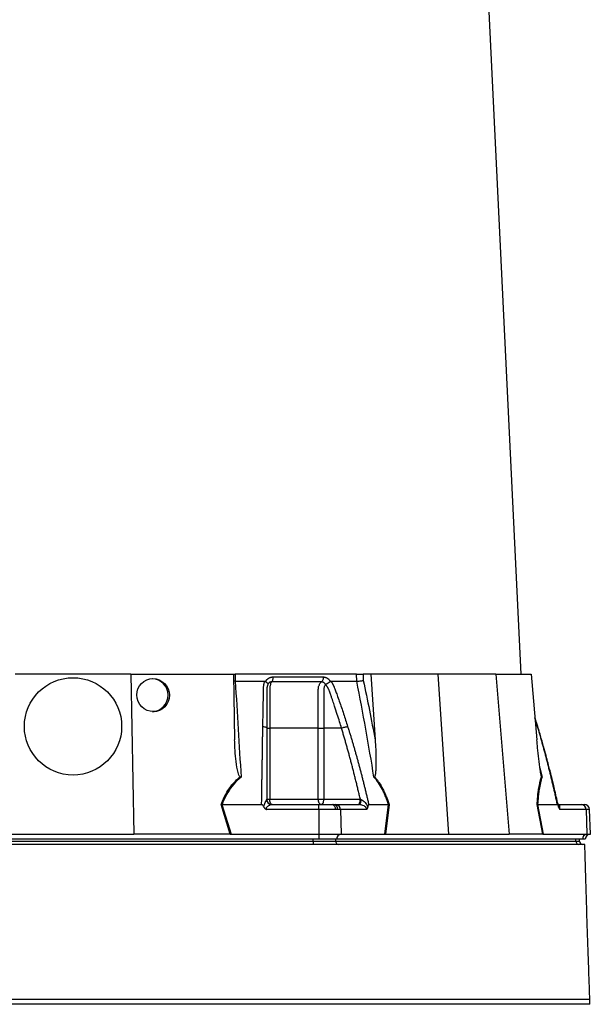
# Model space of a CAD drawing. Extents: x 4372 to 5787, y 2580 to 6388.
# Tile 4 of 7: x 5066 to 5723, y 3350 to 4484. Entities that reach past the tile are written whole.
import ezdxf

# ---------------------------------------------------------------- set-up
doc = ezdxf.new("R2010")
doc.units = 0
doc.header["$LTSCALE"] = 10
doc.header["$MEASUREMENT"] = 0
doc.layers.get('0').update_dxf_attribs({"linetype": 'CONTINUOUS'})

msp = doc.modelspace()

# ---------------------------------------------------------------- linework, layer by layer
at = {"color": 7, "linetype": 'Continuous'}
for p, q in [((5643.2, 3730.5), (5572.6, 5197.2)), ((5193.8, 3730.5), (5060.5, 3730.5)), ((5193.8, 3730.5), (5197.1, 3546.5)), ((5193.8, 3730.5), (5312, 3730.5)), ((5312, 3730.5), (5313.3, 3654.9)), ((5312.4, 3730.5), (5313.8, 3730.5)), ((5453.6, 3730.5), (5313.8, 3730.5)), ((5313.8, 3730.5), (5313.8, 3722.5)), ((5453.8, 3722.5), (5453.6, 3730.5)), ((5470, 3730.5), (5461.3, 3730.5)), ((5461.3, 3730.5), (5461.4, 3723.4)), ((5470, 3730.5), (5475, 3654.9)), ((5547.2, 3730.5), (5470, 3730.5)), ((5547.2, 3730.5), (5559.5, 3546.5)), ((5613.8, 3730.5), (5547.2, 3730.5)), ((5613.8, 3730.5), (5629.4, 3546.5)), ((5613.8, 3730.5), (5654.8, 3730.5)), ((5654.8, 3730.5), (5661.2, 3654.9)), ((5313.8, 3722.5), (5312.1, 3722.6)), ((5348.9, 3722.2), (5349, 3722.5)), ((5423.2, 3722.5), (5423.3, 3722.2)), ((5662.3, 3670.2), (5659, 3680.5)), ((5662, 3670.4), (5659.1, 3679.8)), ((5353.7, 3668.5), (5353.7, 3586.5)), ((5409.6, 3586.5), (5409.6, 3668.5)), ((5436.4, 3668.5), (5415.9, 3668.5)), ((5415.9, 3668.5), (5415.9, 3586.5)), ((5662, 3670.4), (5662.3, 3670.2)), ((5662.3, 3670.2), (5662, 3670.4)), ((5664.7, 3622.9), (5667.2, 3612)), ((5350.3, 3586.5), (5353.7, 3586.5)), ((5353.7, 3586.5), (5409.6, 3586.5)), ((5409.6, 3586.5), (5415.9, 3586.5)), ((5415.9, 3586.5), (5458, 3586.5)), ((5308.3, 3546.5), (5297.6, 3580.5)), ((5298.8, 3580.5), (5298.7, 3580.5)), ((5298.7, 3580.5), (5309.4, 3546.4)), ((5298.8, 3580.5), (5344.3, 3580.5)), ((5410.1, 3574.7), (5349.9, 3574.7)), ((5356.2, 3580.5), (5410.1, 3580.5)), ((5410.1, 3580.5), (5425.4, 3580.5)), ((5429.5, 3574.7), (5410.1, 3574.7)), ((5410.1, 3574.7), (5410.1, 3546.4)), ((5425.4, 3580.5), (5427.5, 3580.5)), ((5427.5, 3580.5), (5429.8, 3580.5)), ((5432, 3574.7), (5429.5, 3574.7)), ((5429.8, 3580.5), (5456.7, 3580.5)), ((5435, 3574.7), (5432, 3574.7)), ((5435, 3574.7), (5435.9, 3546.4)), ((5465.1, 3574.7), (5435, 3574.7)), ((5467.7, 3580.5), (5490.5, 3580.5)), ((5486.2, 3546.4), (5490.5, 3580.5)), ((5491.1, 3580.5), (5486.8, 3546.5)), ((5668, 3546.5), (5661.6, 3580.5)), ((5662.1, 3580.5), (5684.9, 3580.5)), ((5662.1, 3580.5), (5668.4, 3546.4)), ((5685.8, 3580.5), (5712.7, 3580.5)), ((5717.9, 3574.7), (5687.8, 3574.7)), ((5712.7, 3580.5), (5715.8, 3580.5)), ((5717.9, 3574.7), (5718.8, 3546.4)), ((5721.8, 3574.7), (5717.9, 3574.7)), ((5722.8, 3546.4), (5721.8, 3574.7)), ((5410.1, 3540.5), (4844.3, 3540.5)), ((4850.6, 3538.5), (5403.7, 3538.5)), ((5057.3, 3546.5), (5197.1, 3546.5)), ((5307.7, 3546.5), (5197.1, 3546.5)), ((5309.4, 3546.4), (5410.1, 3546.4)), ((5403.7, 3538.5), (5403.7, 3540.5)), ((5403.7, 3538.5), (5429.7, 3538.5)), ((5403.7, 3538.5), (5403.7, 3534.5)), ((5410.1, 3546.4), (5435.9, 3546.4)), ((5410.1, 3546.4), (5410.1, 3540.5)), ((5430.8, 3540.5), (5410.1, 3540.5)), ((5429.7, 3538.5), (5429.7, 3540.5)), ((5429.7, 3538.5), (5706.2, 3538.5)), ((5713.7, 3540.5), (5430.8, 3540.5)), ((5435.9, 3546.4), (5486.2, 3546.4)), ((5487.2, 3546.5), (5559.5, 3546.5)), ((5559.5, 3546.5), (5629.4, 3546.5)), ((5667.7, 3546.5), (5629.4, 3546.5)), ((5668.4, 3546.4), (5718.8, 3546.4)), ((5706.2, 3538.5), (5706.2, 3540.5)), ((5706.2, 3538.5), (5710.3, 3538.5)), ((5710.3, 3538.5), (5710.3, 3540.5)), ((5717, 3540.5), (5713.7, 3540.5)), ((5718.8, 3546.4), (5722.8, 3546.4)), ((5722.2, 3350.5), (5722.2, 3356.5)), ((5722.2, 3350.5), (4532.2, 3350.5))]:
    msp.add_line(p, q, dxfattribs=at)
at = {"color": 7, "linetype": 'Continuous', "flags": 128}
for points in [[(5356.3, 3580.5), (5355.8, 3580.6), (5355.3, 3580.9), (5354.9, 3581.5), (5354.5, 3582.2), (5354.1, 3583.1), (5353.9, 3584.2), (5353.7, 3585.3), (5353.7, 3586.5)], [(5412.9, 3580.5), (5412.3, 3580.6), (5411.7, 3580.9), (5411.1, 3581.5), (5410.6, 3582.2), (5410.2, 3583.1), (5409.9, 3584.2), (5409.7, 3585.3), (5409.6, 3586.5)], [(5412.9, 3580.5), (5413.5, 3580.6), (5414.1, 3580.9), (5414.6, 3581.5), (5415.1, 3582.2), (5415.4, 3583.1), (5415.7, 3584.2), (5415.9, 3585.3), (5415.9, 3586.5)], [(5456.7, 3580.5), (5457.2, 3580.6), (5457.6, 3580.9), (5457.9, 3581.4), (5458.2, 3582.1), (5458.5, 3583), (5458.7, 3584), (5458.9, 3585.1), (5458.9, 3586.2)]]:
    msp.add_lwpolyline(points, dxfattribs=at)
at = {"color": 7, "linetype": 'Continuous'}
msp.add_circle((5127.2, 3670.5), 56, dxfattribs=at)
for centre, radius, start, end in [((5217.6, 3706.4), 19, 273.5343, 87.3565), ((5356.2, 3586.4), 5.96, 181.971, 269.6724), ((5424.3, 3575.3), 5.24, 352.5661, 77.2069), ((5426.7, 3575.1), 5.38, 354.9865, 81.6134), ((5429.4, 3574.9), 5.61, 357.9916, 85.7797), ((5712.3, 3574.9), 5.61, 357.9914, 85.7799), ((5715.8, 3574.5), 6, 2, 90), ((5433.4, 3538.2), 3.76, 176.1888, 265.5979), ((5436.5, 3540.8), 5.68, 96.5773, 183.6105), ((5710, 3538.2), 3.76, 176.1891, 265.5976), ((5714.3, 3538.5), 4, 180, 270), ((5719.4, 3540.8), 5.68, 96.5771, 183.6104), ((5723, 3540.5), 6, 92, 180)]:
    msp.add_arc(centre, radius, start, end, dxfattribs=at)
msp.add_ellipse((5219.4, 3706.5), major_axis=(-7.4, 17.6), ratio=0.978252, dxfattribs=at)
for centre, major_axis, ratio, start_param, end_param in [((5310.7, 3540.5), (34, -0.6), 0.175535, 1.645803, 1.664009), ((5485.7, 3540.5), (22.2, 0.4), 0.269565, 1.496149, 1.514355), ((5669.3, 3540.5), (11.8, -1), 0.499165, 1.726141, 1.744347)]:
    msp.add_ellipse(centre, major_axis=major_axis, ratio=ratio, start_param=start_param, end_param=end_param, dxfattribs=at)
for points, knots in [([(5453.6, 3730.5), (5454.2, 3730.5), (5454.8, 3730.5), (5456.1, 3730.5), (5456.8, 3730.5), (5457.8, 3730.5), (5458.1, 3730.5), (5458.8, 3730.5), (5459.2, 3730.5), (5460.1, 3730.5), (5460.7, 3730.5), (5461.3, 3730.5)], [0, 0, 0, 0, 0.25, 0.25, 0.5, 0.5, 0.625, 0.625, 0.75, 0.75, 1, 1, 1, 1]), ([(5313.9, 3722.5), (5315.1, 3704.2), (5316.3, 3685.8), (5318.5, 3649), (5319.6, 3630.5), (5320.6, 3612)], [0, 0, 0, 0, 0.5, 0.5, 1, 1, 1, 1]), ([(5345.8, 3670.4), (5345.8, 3671.7), (5345.8, 3674.5), (5345.9, 3678.6), (5346, 3682.7), (5346.1, 3686.7), (5346.2, 3692), (5346.3, 3698.3), (5346.4, 3704.7), (5346.5, 3709.7), (5346.5, 3712.7), (5346.6, 3714.8), (5346.6, 3716), (5346.7, 3717), (5346.8, 3718), (5347, 3719.1), (5347.2, 3720.2), (5347.5, 3721.3), (5347.8, 3722.1), (5347.9, 3722.5)], [0, 0, 0, 0, 0.077777, 0.1552, 0.232272, 0.308995, 0.385372, 0.530526, 0.674474, 0.747423, 0.819615, 0.846383, 0.869761, 0.889755, 0.906383, 0.929523, 0.9528, 0.976272, 1, 1, 1, 1]), ([(5347.9, 3722.5), (5348, 3722.5), (5348.1, 3722.4), (5348.3, 3722.4), (5348.5, 3722.4), (5348.7, 3722.3), (5348.8, 3722.2), (5348.9, 3722.2)], [0, 0, 0, 0, 0.212576, 0.416535, 0.614103, 0.807726, 1, 1, 1, 1]), ([(5348.9, 3722.2), (5349, 3722.1), (5349.1, 3722), (5349.4, 3721.8), (5349.6, 3721.7), (5349.8, 3721.5), (5350, 3721.3), (5350.2, 3721.2), (5350.4, 3721), (5350.5, 3720.8), (5350.7, 3720.6), (5351, 3720.3), (5351.2, 3720), (5351.3, 3719.7), (5351.4, 3719.5), (5351.5, 3719.2), (5351.5, 3719.1), (5351.4, 3718.9), (5351.4, 3718.8), (5351.4, 3718.7), (5351.3, 3718.6)], [0, 0, 0, 0, 0.048652, 0.096489, 0.14339, 0.189242, 0.233941, 0.277392, 0.319512, 0.360225, 0.399465, 0.506174, 0.603082, 0.689684, 0.765815, 0.831582, 0.887296, 0.933441, 0.970686, 1, 1, 1, 1]), ([(5349, 3722.5), (5349.1, 3722.6), (5349.3, 3722.9), (5349.5, 3723.2), (5349.8, 3723.6), (5350.1, 3724), (5350.4, 3724.3), (5350.7, 3724.6), (5351, 3724.9), (5351.4, 3725.2), (5351.7, 3725.5), (5352.1, 3725.7), (5352.5, 3726), (5352.8, 3726.2), (5353.4, 3726.5), (5354, 3726.8), (5354.8, 3727.1), (5355.7, 3727.3), (5356.5, 3727.4), (5357.1, 3727.4), (5357.4, 3727.4)], [0, 0, 0, 0, 0.044249, 0.088103, 0.131644, 0.174955, 0.21812, 0.261226, 0.304357, 0.347601, 0.391041, 0.434763, 0.478847, 0.523375, 0.568424, 0.654803, 0.740537, 0.826241, 0.912528, 1, 1, 1, 1]), ([(5355.8, 3721.7), (5355.7, 3721.7), (5355.5, 3721.7), (5355.2, 3721.7), (5354.9, 3721.6), (5354.6, 3721.6), (5354.3, 3721.5), (5354.1, 3721.4), (5353.8, 3721.3), (5353.4, 3721), (5352.9, 3720.7), (5352.4, 3720.2), (5352, 3719.8), (5351.7, 3719.3), (5351.5, 3719), (5351.4, 3718.7), (5351.3, 3718.6)], [0, 0, 0, 0, 0.053313, 0.106595, 0.159871, 0.213165, 0.266504, 0.319912, 0.373414, 0.427035, 0.564482, 0.685233, 0.789261, 0.876464, 0.946724, 1, 1, 1, 1]), ([(5355.8, 3721.7), (5355.6, 3721.4), (5355.4, 3721.2), (5355.1, 3720.5), (5354.9, 3720.2), (5354.6, 3719.4), (5354.5, 3719), (5354.3, 3718), (5354.1, 3717.5), (5354, 3716.5), (5353.9, 3716), (5353.8, 3714.9), (5353.7, 3714.3), (5353.7, 3713.4), (5353.7, 3713.1), (5353.7, 3712.6), (5353.7, 3712.3), (5353.7, 3711.4), (5353.7, 3706.2), (5353.7, 3701), (5353.7, 3687), (5353.7, 3677.7), (5353.7, 3668.5)], [0, 0, 0, 0, 0.03125, 0.03125, 0.0625, 0.0625, 0.09375, 0.09375, 0.125, 0.125, 0.15625, 0.15625, 0.1875, 0.1875, 0.203125, 0.203125, 0.21875, 0.21875, 0.25, 0.5, 0.5, 1, 1, 1, 1]), ([(5357.4, 3727.4), (5357.4, 3726.8), (5357.4, 3726.2), (5357.2, 3725.1), (5357.1, 3724.5), (5356.8, 3723.5), (5356.6, 3723), (5356.2, 3722.2), (5356, 3721.9), (5355.8, 3721.7)], [0, 0, 0, 0, 0.25, 0.25, 0.5, 0.5, 0.75, 0.75, 1, 1, 1, 1]), ([(5413.3, 3721.7), (5411.2, 3721.7), (5406.6, 3721.7), (5399.8, 3721.7), (5392.6, 3721.7), (5387.7, 3721.7), (5382.5, 3721.7), (5377.5, 3721.7), (5370.1, 3721.7), (5363, 3721.7), (5358.1, 3721.7), (5355.8, 3721.7)], [0.7589111, 0.7589111, 0.7589111, 0.7589111, 0.7820302, 0.8131687, 0.8443073, 0.8754458, 0.8754458, 0.9065844, 0.9377229, 0.9688615, 0.9919807, 0.9919807, 0.9919807, 0.9919807]), ([(5409.6, 3668.5), (5409.6, 3677.7), (5409.6, 3687), (5409.6, 3701), (5409.6, 3706.2), (5409.6, 3711.4), (5409.6, 3712.3), (5409.6, 3712.6), (5409.6, 3713.1), (5409.6, 3713.4), (5409.7, 3714.3), (5409.7, 3714.9), (5409.9, 3716), (5410.1, 3716.5), (5410.4, 3717.5), (5410.6, 3718), (5411, 3719), (5411.2, 3719.4), (5411.8, 3720.2), (5412, 3720.5), (5412.7, 3721.2), (5413, 3721.4), (5413.3, 3721.7)], [0, 0, 0, 0, 0.5, 0.5, 0.75, 0.78125, 0.78125, 0.796875, 0.796875, 0.8125, 0.8125, 0.84375, 0.84375, 0.875, 0.875, 0.90625, 0.90625, 0.9375, 0.9375, 0.96875, 0.96875, 1, 1, 1, 1]), ([(5415.3, 3727.4), (5415.4, 3726.8), (5415.3, 3726.2), (5415.2, 3725.1), (5415, 3724.5), (5414.7, 3723.5), (5414.4, 3723), (5413.9, 3722.2), (5413.6, 3721.9), (5413.3, 3721.7)], [0, 0, 0, 0, 0.25, 0.25, 0.5, 0.5, 0.75, 0.75, 1, 1, 1, 1]), ([(5417.8, 3718.6), (5417.8, 3718.7), (5417.7, 3718.9), (5417.6, 3719.1), (5417.4, 3719.4), (5417.2, 3719.8), (5416.9, 3720.1), (5416.5, 3720.5), (5416.1, 3720.8), (5415.6, 3721.1), (5415.1, 3721.4), (5414.5, 3721.6), (5413.9, 3721.7), (5413.5, 3721.7), (5413.3, 3721.7)], [0, 0, 0, 0, 0.0385037, 0.0865137, 0.1440338, 0.2110288, 0.2874492, 0.3732496, 0.4684049, 0.5729224, 0.680036, 0.786786, 0.8933735, 1, 1, 1, 1]), ([(5415.4, 3727.4), (5415.5, 3727.4), (5415.8, 3727.4), (5416.2, 3727.4), (5416.5, 3727.3), (5416.9, 3727.2), (5417.3, 3727.2), (5417.7, 3727), (5418.1, 3726.9), (5418.5, 3726.8), (5418.8, 3726.6), (5419.3, 3726.4), (5419.9, 3726), (5420.6, 3725.6), (5421.2, 3725.1), (5421.7, 3724.5), (5422.3, 3723.9), (5422.8, 3723.2), (5423.1, 3722.7), (5423.2, 3722.5)], [0, 0, 0, 0, 0.043919, 0.087472, 0.13073, 0.173768, 0.216664, 0.259492, 0.30233, 0.345255, 0.388344, 0.431671, 0.51489, 0.596546, 0.677156, 0.757259, 0.837405, 0.91814, 1, 1, 1, 1]), ([(5417.8, 3718.7), (5417.9, 3718.7), (5417.9, 3718.7), (5418, 3718.8), (5418.1, 3718.9), (5418.2, 3719), (5418.4, 3719.1), (5418.6, 3719.2), (5418.8, 3719.3), (5419, 3719.4), (5419.3, 3719.6), (5419.6, 3719.8), (5419.9, 3719.9), (5420.3, 3720.1), (5420.6, 3720.4), (5421, 3720.6), (5421.5, 3720.9), (5421.9, 3721.2), (5422.4, 3721.5), (5422.9, 3721.8), (5423.2, 3722.1), (5423.3, 3722.2)], [0, 0, 0, 0, 0.017248, 0.037456, 0.060913, 0.087838, 0.118407, 0.152763, 0.191026, 0.233291, 0.279627, 0.330072, 0.384627, 0.443251, 0.505852, 0.572276, 0.648655, 0.730209, 0.816408, 0.906598, 1, 1, 1, 1]), ([(5423.3, 3722.2), (5423.4, 3722.2), (5423.5, 3722.3), (5423.6, 3722.3), (5423.7, 3722.4), (5423.9, 3722.4), (5424, 3722.4), (5424.1, 3722.5), (5424.2, 3722.5)], [0, 0, 0, 0, 0.160202, 0.321039, 0.484027, 0.650625, 0.822199, 1, 1, 1, 1]), ([(5424.2, 3722.5), (5424.3, 3722.2), (5424.6, 3721.8), (5425, 3721.2), (5425.4, 3720.6), (5425.8, 3719.9), (5426.2, 3719.3), (5426.5, 3718.6), (5426.8, 3718), (5427.1, 3717.3), (5427.5, 3716.5), (5428, 3715.3), (5428.6, 3713.6), (5429.4, 3711.5), (5430.3, 3709.1), (5431.8, 3705.1), (5433.8, 3699.4), (5436.3, 3692.2), (5438.7, 3685), (5441.1, 3677.7), (5442.6, 3672.8), (5443.4, 3670.4)], [0, 0, 0, 0, 0.0134228, 0.0267382, 0.0399565, 0.0530881, 0.0661437, 0.0791341, 0.0920702, 0.1049632, 0.1178244, 0.141662, 0.1728313, 0.2170572, 0.2634911, 0.3121266, 0.4491557, 0.58733, 0.7237611, 0.8613131, 1, 1, 1, 1]), ([(5453.8, 3722.5), (5454.4, 3722.5), (5455, 3722.5), (5456.3, 3722.6), (5457, 3722.7), (5458, 3722.8), (5458.4, 3722.9), (5459, 3722.9), (5459.4, 3723), (5460, 3723.1), (5460.3, 3723.1), (5460.9, 3723.2), (5461.2, 3723.3), (5461.4, 3723.4)], [0, 0, 0, 0, 0.25, 0.25, 0.5, 0.5, 0.625, 0.625, 0.75, 0.75, 0.875, 0.875, 1, 1, 1, 1]), ([(5473.7, 3612), (5470.7, 3630.5), (5467.6, 3649), (5460.9, 3685.8), (5457.5, 3704.2), (5453.8, 3722.5)], [0, 0, 0, 0, 0.5, 0.5, 1, 1, 1, 1]), ([(5351.3, 3718.4), (5351.2, 3718.3), (5351.1, 3718), (5351, 3717.5), (5350.9, 3717.1), (5350.8, 3716.7), (5350.7, 3716.2), (5350.6, 3715.8), (5350.5, 3715.4), (5350.5, 3714.9), (5350.4, 3714.5), (5350.4, 3714.1), (5350.4, 3713.7), (5350.4, 3713.2), (5350.3, 3712.7), (5350.4, 3712.2), (5350.3, 3711.5), (5350.3, 3710.8), (5350.3, 3710.2), (5350.3, 3709.6), (5350.3, 3709.1), (5350.3, 3708.7), (5350.3, 3708), (5350.3, 3707.3), (5350.3, 3705.6), (5350.3, 3703.1), (5350.3, 3699.9), (5350.3, 3696.8), (5350.3, 3692.9), (5350.3, 3688.1), (5350.3, 3682.6), (5350.3, 3677.5), (5350.3, 3672.9), (5350.3, 3669.9), (5350.3, 3668.5)], [0, 0, 0, 0, 0.010662, 0.021198, 0.031594, 0.041839, 0.051919, 0.061821, 0.071533, 0.08104, 0.09033, 0.099392, 0.108213, 0.116783, 0.125091, 0.138719, 0.152205, 0.165558, 0.178786, 0.1919, 0.198167, 0.207477, 0.219813, 0.235151, 0.25346, 0.319418, 0.382864, 0.443812, 0.502275, 0.618272, 0.726011, 0.825493, 0.916782, 1, 1, 1, 1]), ([(5417.9, 3718.3), (5417.5, 3718.1), (5417.2, 3717.7), (5416.8, 3716.9), (5416.6, 3716.5), (5416.3, 3715.5), (5416.1, 3715), (5416, 3714), (5415.9, 3713.5), (5415.9, 3712.7), (5415.9, 3712.4), (5415.9, 3711.9), (5415.9, 3711.1), (5415.9, 3709.2), (5415.9, 3703.4), (5415.9, 3689.6), (5415.9, 3676.9), (5415.9, 3668.5)], [0, 0, 0, 0, 0.03125, 0.03125, 0.0625, 0.0625, 0.09375, 0.09375, 0.125, 0.125, 0.140625, 0.140625, 0.15625, 0.1875, 0.25, 0.5, 1, 1, 1, 1]), ([(5436.4, 3668.5), (5435.6, 3670.9), (5434, 3676.2), (5431.4, 3684.6), (5429.1, 3691.6), (5427.3, 3696.8), (5426.3, 3699.9), (5425.2, 3703.1), (5424.3, 3705.6), (5423.7, 3707.4), (5423.3, 3708.5), (5422.9, 3709.6), (5422.5, 3710.7), (5422.1, 3711.7), (5421.8, 3712.6), (5421.6, 3713.2), (5421.4, 3713.7), (5421.1, 3714.2), (5420.9, 3714.7), (5420.6, 3715.2), (5420.2, 3715.7), (5419.9, 3716.2), (5419.5, 3716.8), (5419, 3717.3), (5418.6, 3717.9), (5418.2, 3718.2), (5418.1, 3718.4)], [0, 0, 0, 0, 0.143085, 0.308796, 0.497427, 0.555835, 0.616742, 0.680167, 0.746121, 0.767405, 0.788723, 0.810074, 0.831456, 0.852865, 0.874301, 0.883002, 0.892336, 0.902282, 0.912815, 0.923904, 0.935514, 0.947608, 0.960145, 0.973084, 0.986383, 1, 1, 1, 1]), ([(5344.3, 3580.5), (5344.4, 3582.1), (5344.4, 3585.5), (5344.5, 3590.5), (5344.6, 3595.4), (5344.6, 3600.3), (5344.7, 3605.2), (5344.8, 3610.1), (5344.9, 3614.9), (5344.9, 3619.7), (5345, 3624.5), (5345.1, 3629.2), (5345.2, 3633.9), (5345.2, 3638.6), (5345.3, 3643.2), (5345.4, 3647.8), (5345.5, 3652.4), (5345.5, 3656.9), (5345.6, 3661.4), (5345.7, 3665.9), (5345.7, 3668.9), (5345.8, 3670.4)], [0, 0, 0, 0, 0.055211, 0.110128, 0.164753, 0.219086, 0.273129, 0.326884, 0.38035, 0.43353, 0.486425, 0.539036, 0.591365, 0.643413, 0.695181, 0.746671, 0.797884, 0.848822, 0.899487, 0.949879, 1, 1, 1, 1]), ([(5345.8, 3670.4), (5346.4, 3670.3), (5347, 3670.2), (5348.1, 3670), (5348.6, 3669.9), (5349.5, 3669.5), (5349.8, 3669.3), (5350.2, 3668.9), (5350.3, 3668.7), (5350.3, 3668.5)], [0, 0, 0, 0, 0.25, 0.25, 0.5, 0.5, 0.75, 0.75, 1, 1, 1, 1]), ([(5350.3, 3668.5), (5350.3, 3667), (5350.3, 3664.2), (5350.3, 3659.9), (5350.3, 3655.5), (5350.3, 3651.2), (5350.3, 3646.8), (5350.3, 3642.3), (5350.3, 3637.9), (5350.3, 3633.4), (5350.3, 3628.8), (5350.3, 3624.3), (5350.3, 3619.7), (5350.3, 3615), (5350.3, 3610.3), (5350.3, 3605.6), (5350.3, 3600.9), (5350.3, 3596.1), (5350.3, 3591.3), (5350.3, 3588.1), (5350.3, 3586.5)], [0, 0, 0, 0, 0.0526354, 0.1056085, 0.1589205, 0.2125726, 0.2665659, 0.3209015, 0.3755805, 0.4306039, 0.4859727, 0.541688, 0.5977508, 0.6541621, 0.7109228, 0.7680338, 0.8254961, 0.8833107, 0.9414784, 1, 1, 1, 1]), ([(5350.3, 3668.5), (5350.3, 3668.5), (5350.7, 3668.5), (5351.8, 3668.5), (5352.7, 3668.5), (5353.7, 3668.5)], [0, 0, 0, 0, 0.5, 0.5, 1, 1, 1, 1]), ([(5409.6, 3668.5), (5410.5, 3668.5), (5411.6, 3668.5), (5413.9, 3668.5), (5415, 3668.5), (5415.9, 3668.5)], [0, 0, 0, 0, 0.5, 0.5, 1, 1, 1, 1]), ([(5436.4, 3668.5), (5436.9, 3668.7), (5437.5, 3668.9), (5438.7, 3669.3), (5439.4, 3669.5), (5440.7, 3669.9), (5441.3, 3670), (5442.5, 3670.2), (5443, 3670.3), (5443.4, 3670.4)], [0, 0, 0, 0, 0.25, 0.25, 0.5, 0.5, 0.75, 0.75, 1, 1, 1, 1]), ([(5458, 3586.5), (5457.6, 3588.2), (5456.8, 3591.6), (5455.6, 3596.7), (5454.4, 3601.7), (5453.2, 3606.7), (5451.9, 3611.7), (5450.7, 3616.7), (5449.4, 3621.6), (5448.2, 3626.4), (5446.9, 3631.2), (5445.6, 3636), (5444.3, 3640.8), (5443, 3645.5), (5441.7, 3650.1), (5440.4, 3654.8), (5439.1, 3659.4), (5437.7, 3663.9), (5436.8, 3666.9), (5436.4, 3668.5)], [0, 0, 0, 0, 0.061953, 0.123509, 0.18467, 0.245435, 0.305808, 0.365787, 0.425376, 0.484574, 0.543383, 0.601804, 0.659839, 0.717488, 0.774754, 0.831636, 0.888137, 0.944258, 1, 1, 1, 1]), ([(5443.4, 3670.4), (5443.8, 3669), (5444.7, 3666.3), (5445.9, 3662.3), (5447.2, 3658.2), (5448.4, 3654.1), (5449.6, 3650), (5450.8, 3645.9), (5452, 3641.7), (5453.2, 3637.5), (5454.4, 3633.2), (5455.5, 3629), (5456.7, 3624.7), (5457.8, 3620.4), (5459, 3616.1), (5460.1, 3611.7), (5461.2, 3607.3), (5462.3, 3602.9), (5463.4, 3598.5), (5464.5, 3594), (5465.6, 3589.5), (5466.6, 3585), (5467.3, 3582), (5467.7, 3580.5)], [0, 0, 0, 0, 0.045336, 0.090894, 0.136674, 0.182678, 0.228907, 0.275362, 0.322044, 0.368954, 0.416093, 0.463462, 0.511063, 0.558896, 0.606962, 0.655262, 0.703798, 0.752569, 0.801578, 0.850824, 0.900309, 0.950034, 1, 1, 1, 1]), ([(5684.9, 3580.5), (5684.5, 3582.1), (5683.8, 3585.5), (5682.7, 3590.5), (5681.6, 3595.4), (5680.4, 3600.3), (5679.3, 3605.2), (5678.1, 3610.1), (5677, 3614.9), (5675.8, 3619.7), (5674.6, 3624.5), (5673.4, 3629.2), (5672.2, 3633.9), (5671, 3638.6), (5669.7, 3643.2), (5668.5, 3647.8), (5667.2, 3652.4), (5665.9, 3656.9), (5664.7, 3661.4), (5663.4, 3665.9), (5662.5, 3668.9), (5662, 3670.4)], [0, 0, 0, 0, 0.055211, 0.1101282, 0.1647529, 0.2190862, 0.2731293, 0.3268835, 0.38035, 0.4335301, 0.4864251, 0.5390363, 0.5913651, 0.6434129, 0.6951811, 0.7466711, 0.7978843, 0.8488223, 0.8994865, 0.9498786, 1, 1, 1, 1]), ([(5686.1, 3578.5), (5685.4, 3581.5), (5684.1, 3587.4), (5682.1, 3595.8), (5680.3, 3603.4), (5678.8, 3609.8), (5677.5, 3615), (5676.2, 3620.2), (5674.5, 3626.6), (5672.3, 3634.9), (5669.6, 3645.1), (5666.2, 3657.1), (5663.7, 3665.6), (5662.3, 3670.2)], [0, 0, 0, 0, 0.094551, 0.191234, 0.273987, 0.342803, 0.39768, 0.443648, 0.5146, 0.605701, 0.716954, 0.848375, 1, 1, 1, 1]), ([(5319.6, 3612.4), (5319.4, 3612.6), (5318.8, 3613), (5318, 3614.7), (5317.1, 3617.2), (5315.8, 3623.5), (5314.4, 3633.1), (5313.6, 3644.6), (5313.4, 3651.9), (5313.3, 3654.9)], [0, 0, 0, 0, 0.014356, 0.049627, 0.124372, 0.19944, 0.496383, 0.793753, 1, 1, 1, 1]), ([(5475, 3654.9), (5475.3, 3651.3), (5475.5, 3647.7), (5475.8, 3640.4), (5475.9, 3636.8), (5475.9, 3631.5), (5475.9, 3629.7), (5475.9, 3626.1), (5475.9, 3624.3), (5475.8, 3621.6), (5475.7, 3620.7), (5475.6, 3619), (5475.5, 3618.1), (5475.4, 3616.3), (5475.2, 3615.5), (5475, 3614.2), (5474.9, 3613.8), (5474.7, 3613.2), (5474.7, 3613.1), (5474.5, 3612.7), (5474.4, 3612.5), (5474.3, 3612.4)], [0, 0, 0, 0, 0.25, 0.25, 0.5, 0.5, 0.625, 0.625, 0.75, 0.75, 0.8125, 0.8125, 0.875, 0.875, 0.9375, 0.9375, 0.96875, 0.96875, 0.984375, 0.984375, 1, 1, 1, 1]), ([(5666.7, 3612.4), (5666.6, 3612.6), (5666.4, 3613), (5666, 3614.7), (5665.5, 3617.2), (5664.5, 3623.5), (5663.3, 3633.1), (5662.1, 3644.6), (5661.5, 3651.9), (5661.2, 3654.9)], [0, 0, 0, 0, 0.014357, 0.049627, 0.124372, 0.19944, 0.496383, 0.793753, 1, 1, 1, 1]), ([(5297.6, 3580.5), (5298.1, 3581.8), (5300.1, 3586.7), (5303.7, 3593.9), (5308.8, 3601.5), (5313.9, 3607.5), (5317.7, 3610.8), (5319.6, 3612.4)], [0, 0, 0, 0, 0.106677, 0.403092, 0.607771, 0.812344, 1, 1, 1, 1]), ([(5320.6, 3612), (5317.7, 3609.4), (5311.8, 3604.2), (5305.2, 3594.5), (5301.1, 3586.4), (5299.2, 3581.6), (5298.8, 3580.5)], [0, 0, 0, 0, 0.297915, 0.606786, 0.903165, 1, 1, 1, 1]), ([(5320.6, 3612), (5320.6, 3612), (5320.2, 3612.1), (5319.9, 3612.3), (5319.6, 3612.4)], [0, 0, 0, 0, 0.022143, 1, 1, 1, 1]), ([(5490.5, 3580.5), (5489.5, 3583.5), (5488.4, 3586.5), (5486.6, 3590.9), (5486, 3592.3), (5484.7, 3595.1), (5484, 3596.5), (5482, 3600.5), (5480.5, 3603.1), (5477.3, 3607.8), (5475.6, 3610), (5473.7, 3612)], [0, 0, 0, 0, 0.25, 0.25, 0.375, 0.375, 0.5, 0.5, 0.75, 0.75, 1, 1, 1, 1]), ([(5474.3, 3612.4), (5475.2, 3611.4), (5476.1, 3610.4), (5477.8, 3608.1), (5478.6, 3606.9), (5481.1, 3603.3), (5482.6, 3600.7), (5484.7, 3596.7), (5485.3, 3595.3), (5486.6, 3592.4), (5487.3, 3591), (5489, 3586.6), (5490.1, 3583.6), (5491.1, 3580.5)], [0, 0, 0, 0, 0.125, 0.125, 0.25, 0.25, 0.5, 0.5, 0.625, 0.625, 0.75, 0.75, 1, 1, 1, 1]), ([(5661.6, 3580.5), (5661.7, 3581.8), (5662, 3586.7), (5662.6, 3593.9), (5663.8, 3601.5), (5665.1, 3607.5), (5666.2, 3610.8), (5666.7, 3612.4)], [0, 0, 0, 0, 0.10666, 0.403143, 0.607796, 0.812344, 1, 1, 1, 1]), ([(5667.2, 3612), (5666.4, 3610), (5665.8, 3607.8), (5664.7, 3603.1), (5664.2, 3600.5), (5663.6, 3596.5), (5663.4, 3595.1), (5663, 3592.3), (5662.9, 3590.9), (5662.5, 3586.5), (5662.2, 3583.5), (5662.1, 3580.5)], [0, 0, 0, 0, 0.25, 0.25, 0.5, 0.5, 0.625, 0.625, 0.75, 0.75, 1, 1, 1, 1]), ([(5347, 3577.6), (5347.1, 3578.6), (5347.4, 3579.5), (5347.9, 3581.2), (5348.2, 3582), (5348.9, 3583.5), (5349.2, 3584.2), (5349.7, 3585.1), (5349.8, 3585.4), (5350.1, 3585.9), (5350.2, 3586.1), (5350.3, 3586.2)], [0, 0, 0, 0, 0.25, 0.25, 0.5, 0.5, 0.75, 0.75, 0.875, 0.875, 1, 1, 1, 1]), ([(5356.3, 3580.5), (5355.6, 3580.5), (5354.8, 3580.6), (5353.3, 3581.2), (5352.7, 3581.7), (5351.5, 3582.8), (5351.1, 3583.4), (5350.5, 3584.9), (5350.3, 3585.7), (5350.3, 3586.5)], [0, 0, 0, 0, 0.25, 0.25, 0.5, 0.5, 0.75, 0.75, 1, 1, 1, 1]), ([(5455, 3580.5), (5455.3, 3580.5), (5455.7, 3580.6), (5456.5, 3581.2), (5456.8, 3581.7), (5457.4, 3582.8), (5457.6, 3583.4), (5457.9, 3584.9), (5458, 3585.7), (5458, 3586.5)], [0, 0, 0, 0, 0.25, 0.25, 0.5, 0.5, 0.75, 0.75, 1, 1, 1, 1]), ([(5458.9, 3586.2), (5459.4, 3586.1), (5459.8, 3585.9), (5460.6, 3585.4), (5461, 3585.1), (5462.2, 3584.2), (5462.9, 3583.5), (5464.1, 3582), (5464.7, 3581.2), (5465.7, 3579.5), (5466.1, 3578.6), (5466.5, 3577.6)], [0, 0, 0, 0, 0.125, 0.125, 0.25, 0.25, 0.5, 0.5, 0.75, 0.75, 1, 1, 1, 1]), ([(5347, 3577.6), (5346.9, 3577.8), (5346.5, 3578.6), (5346, 3579.5), (5345.3, 3580.2), (5344.8, 3580.4), (5344.5, 3580.4), (5344.4, 3580.5)], [0, 0, 0, 0, 0.171794, 0.597025, 0.766213, 0.937358, 1, 1, 1, 1]), ([(5347, 3577.6), (5347.1, 3577.3), (5347.3, 3577), (5347.7, 3576.4), (5347.9, 3576.1), (5348.4, 3575.6), (5348.7, 3575.4), (5349.3, 3575), (5349.6, 3574.8), (5349.9, 3574.7)], [0, 0, 0, 0, 0.25, 0.25, 0.5, 0.5, 0.75, 0.75, 1, 1, 1, 1]), ([(5356.2, 3580.5), (5356.2, 3580.5), (5356.2, 3580.5), (5356.2, 3580.5), (5356.2, 3580.5), (5356.1, 3580.4), (5356.1, 3580.4), (5356, 3580.4), (5356, 3580.4), (5355.8, 3580.4), (5355.7, 3580.3), (5355.2, 3580.2), (5354.9, 3580.1), (5353.8, 3579.7), (5353.1, 3579.3), (5351.9, 3578.6), (5351.5, 3578.4), (5350.7, 3577.9), (5350.4, 3577.6), (5349.9, 3577.1), (5349.7, 3576.9), (5349.5, 3576.5), (5349.4, 3576.3), (5349.4, 3575.8), (5349.4, 3575.5), (5349.6, 3575.1), (5349.8, 3574.9), (5349.9, 3574.7)], [0, 0, 0, 0, 0.003906, 0.003906, 0.007812, 0.015625, 0.03125, 0.03125, 0.0625, 0.0625, 0.125, 0.125, 0.25, 0.25, 0.5, 0.5, 0.625, 0.625, 0.75, 0.75, 0.8125, 0.8125, 0.875, 0.875, 0.9375, 0.9375, 1, 1, 1, 1]), ([(5410.1, 3574.7), (5410.1, 3575.4), (5410.1, 3576.1), (5410.1, 3577.5), (5410.1, 3578.2), (5410.1, 3579.3), (5410.1, 3579.8), (5410.1, 3580.3), (5410.1, 3580.5), (5410.1, 3580.5)], [0, 0, 0, 0, 0.25, 0.25, 0.5, 0.5, 0.75, 0.75, 1, 1, 1, 1]), ([(5465.1, 3574.7), (5465.1, 3574.9), (5465.2, 3575.1), (5465.2, 3575.5), (5465.2, 3575.8), (5465.1, 3576.3), (5465, 3576.5), (5464.7, 3576.9), (5464.6, 3577.1), (5464.1, 3577.6), (5463.7, 3577.9), (5463, 3578.4), (5462.6, 3578.6), (5461.5, 3579.3), (5460.6, 3579.6), (5459.2, 3580.1), (5458.7, 3580.2), (5458, 3580.3), (5457.7, 3580.4), (5457.2, 3580.4), (5457, 3580.5), (5456.7, 3580.5)], [0, 0, 0, 0, 0.0625, 0.0625, 0.125, 0.125, 0.1875, 0.1875, 0.25, 0.25, 0.375, 0.375, 0.5, 0.5, 0.75, 0.75, 0.875, 0.875, 0.9375, 0.9375, 1, 1, 1, 1]), ([(5466.5, 3577.6), (5466.4, 3577.3), (5466.3, 3577), (5466.1, 3576.4), (5466, 3576.1), (5465.8, 3575.6), (5465.7, 3575.4), (5465.4, 3575), (5465.2, 3574.8), (5465.1, 3574.7)], [0, 0, 0, 0, 0.25, 0.25, 0.5, 0.5, 0.75, 0.75, 1, 1, 1, 1]), ([(5467.7, 3580.5), (5467.5, 3580.5), (5467.4, 3580.3), (5467.1, 3579.9), (5467, 3579.7), (5466.8, 3579.1), (5466.7, 3578.8), (5466.6, 3578.2), (5466.5, 3577.9), (5466.5, 3577.6)], [0, 0, 0, 0, 0.25, 0.25, 0.5, 0.5, 0.75, 0.75, 1, 1, 1, 1]), ([(5662.1, 3580.5), (5661.9, 3580.5), (5661.7, 3580.5), (5661.6, 3580.5), (5661.6, 3580.5)], [0, 0, 0, 0, 0.976224, 1, 1, 1, 1]), ([(5686.3, 3577.6), (5686.1, 3578.2), (5686, 3578.8), (5685.6, 3579.6), (5685.5, 3579.9), (5685.3, 3580.2), (5685.2, 3580.3), (5685.1, 3580.4), (5685, 3580.4), (5684.9, 3580.5)], [0, 0, 0, 0, 0.5, 0.5, 0.75, 0.75, 0.875, 0.875, 1, 1, 1, 1]), ([(5685.8, 3580.5), (5686.1, 3580.5), (5686.4, 3580.4), (5686.8, 3580.2), (5686.9, 3580.1), (5687.3, 3579.7), (5687.3, 3579.3), (5687.4, 3578.6), (5687.4, 3578.4), (5687.3, 3577.9), (5687.3, 3577.6), (5687.3, 3577.1), (5687.3, 3576.9), (5687.3, 3576.5), (5687.3, 3576.3), (5687.4, 3575.8), (5687.5, 3575.5), (5687.7, 3575.1), (5687.8, 3574.9), (5687.8, 3574.7)], [0, 0, 0, 0, 0.125, 0.125, 0.25, 0.25, 0.5, 0.5, 0.625, 0.625, 0.75, 0.75, 0.8125, 0.8125, 0.875, 0.875, 0.9375, 0.9375, 1, 1, 1, 1]), ([(5686.3, 3577.6), (5686.2, 3577.8), (5686.1, 3578.3), (5686, 3578.7), (5686, 3579)], [0, 0, 0, 0, 0.342722, 1, 1, 1, 1]), ([(5686.3, 3577.6), (5686.4, 3577.3), (5686.5, 3577), (5686.7, 3576.4), (5686.8, 3576.1), (5687.1, 3575.6), (5687.2, 3575.4), (5687.5, 3575), (5687.7, 3574.8), (5687.8, 3574.7)], [0, 0, 0, 0, 0.25, 0.25, 0.5, 0.5, 0.75, 0.75, 1, 1, 1, 1]), ([(5716.3, 3534.5), (5716.4, 3534.5), (5716.5, 3534.5), (5715.5, 3534.5), (5712.9, 3534.5), (5709.3, 3534.5), (5702.9, 3534.5), (5669.5, 3534.5), (5613.7, 3534.5), (5538.7, 3534.5), (5485.4, 3534.5), (5452.5, 3534.5), (5441.1, 3534.5), (5435.7, 3534.5), (5431.4, 3534.5), (5426.2, 3534.5), (5421, 3534.5), (5415.2, 3534.5), (5408.4, 3534.5), (5400.8, 3534.5), (5392.5, 3534.5), (5378.7, 3534.5), (5302.1, 3534.5), (5177.7, 3534.5), (5022.9, 3534.5), (4926.2, 3534.5), (4872.4, 3534.5), (4855.2, 3534.5), (4843.6, 3534.5), (4837.6, 3534.5), (4831.9, 3534.5), (4826.8, 3534.5), (4822.4, 3534.5), (4810.6, 3534.5), (4766.4, 3534.5), (4694.3, 3534.5), (4621.8, 3534.5), (4577.4, 3534.5), (4558.4, 3534.5), (4549.1, 3534.5), (4544.3, 3534.5), (4540.3, 3534.5), (4538.1, 3534.5), (4538, 3534.5), (4537.9, 3534.5)], [0, 0, 0, 0, 0.001246, 0.005142, 0.009389, 0.013675, 0.017965, 0.030928, 0.131051, 0.208147, 0.285248, 0.30827, 0.317553, 0.322217, 0.326856, 0.330341, 0.333927, 0.337412, 0.340998, 0.345654, 0.350327, 0.355002, 0.369024, 0.480051, 0.565351, 0.630969, 0.643701, 0.656434, 0.659914, 0.663494, 0.666974, 0.670554, 0.674039, 0.677625, 0.706971, 0.824357, 0.914331, 0.95566, 0.976324, 0.981564, 0.986839, 0.992038, 0.997174, 1, 1, 1, 1]), ([(5722.2, 3356.5), (5721.9, 3364.6), (5721.3, 3381.5), (5720.4, 3408), (5719.4, 3436.7), (5718.4, 3467.4), (5717.5, 3500.2), (5716.8, 3522.8), (5716.5, 3534.5)], [0, 0, 0, 0, 0.1377389, 0.2866131, 0.4470157, 0.6192371, 0.8035019, 1, 1, 1, 1]), ([(5000.4, 3356.5), (5013.1, 3356.5), (5038.5, 3356.5), (5077.2, 3356.5), (5116.1, 3356.5), (5155, 3356.5), (5193.7, 3356.5), (5232.2, 3356.5), (5270.3, 3356.5), (5307.7, 3356.5), (5344.4, 3356.5), (5380.1, 3356.5), (5414.8, 3356.5), (5448.2, 3356.5), (5480.3, 3356.5), (5510.8, 3356.5), (5539.7, 3356.5), (5566.9, 3356.5), (5592.2, 3356.5), (5615.4, 3356.5), (5636.7, 3356.5), (5655.7, 3356.5), (5672.5, 3356.5), (5686.9, 3356.5), (5699, 3356.5), (5708.6, 3356.5), (5715.8, 3356.5), (5720.2, 3356.5), (5722.3, 3356.5), (5722, 3356.5), (5721.9, 3356.5)], [0, 0, 0, 0, 0.036598, 0.073196, 0.109794, 0.146392, 0.18299, 0.219588, 0.256186, 0.292784, 0.329382, 0.36598, 0.402577, 0.439175, 0.475773, 0.512371, 0.548969, 0.585567, 0.622165, 0.658763, 0.695361, 0.731959, 0.768557, 0.805155, 0.841753, 0.878351, 0.914949, 0.951547, 0.988145, 1, 1, 1, 1])]:
    msp.add_open_spline(points, degree=3, knots=knots, dxfattribs=at)
for points in [[(5313.9, 3722.5), (5319.6, 3722.5), (5331.1, 3722.5), (5342.3, 3722.5), (5347.9, 3722.5)], [(5357.4, 3727.4), (5377.4, 3727.4), (5396.8, 3727.4), (5415.4, 3727.4)], [(5424.2, 3722.5), (5429.3, 3722.5), (5439.3, 3722.5), (5449, 3722.5), (5453.8, 3722.5)], [(5461.4, 3723.4), (5466.3, 3700.6), (5470.8, 3677.8), (5475, 3654.9)], [(5409.6, 3668.5), (5391.7, 3668.5), (5373, 3668.5), (5353.7, 3668.5)], [(5474.3, 3612.4), (5474.1, 3612.3), (5473.9, 3612.1), (5473.7, 3612)], [(5666.7, 3612.4), (5666.8, 3612.3), (5667, 3612.1), (5667.2, 3612)], [(5350.3, 3586.2), (5350.3, 3586.3), (5350.3, 3586.4), (5350.3, 3586.5)], [(5458, 3586.5), (5458.3, 3586.4), (5458.6, 3586.3), (5458.9, 3586.2)], [(5298.7, 3580.5), (5298.4, 3580.5), (5298, 3580.5), (5297.6, 3580.5)], [(5490.5, 3580.5), (5490.5, 3580.5), (5490.5, 3580.5), (5490.5, 3580.5)], [(5490.5, 3580.5), (5490.7, 3580.5), (5490.9, 3580.5), (5491.1, 3580.5)], [(5662.1, 3580.5), (5662.1, 3580.5), (5662.1, 3580.5), (5662.1, 3580.5)], [(5308.3, 3546.5), (5308.7, 3546.4), (5309.1, 3546.4), (5309.4, 3546.4)], [(5486.2, 3546.4), (5486.4, 3546.4), (5486.6, 3546.4), (5486.8, 3546.5)], [(5668, 3546.5), (5668.1, 3546.4), (5668.3, 3546.4), (5668.4, 3546.4)]]:
    msp.add_open_spline(points, degree=3, dxfattribs=at)

doc.saveas('drawing.dxf')
